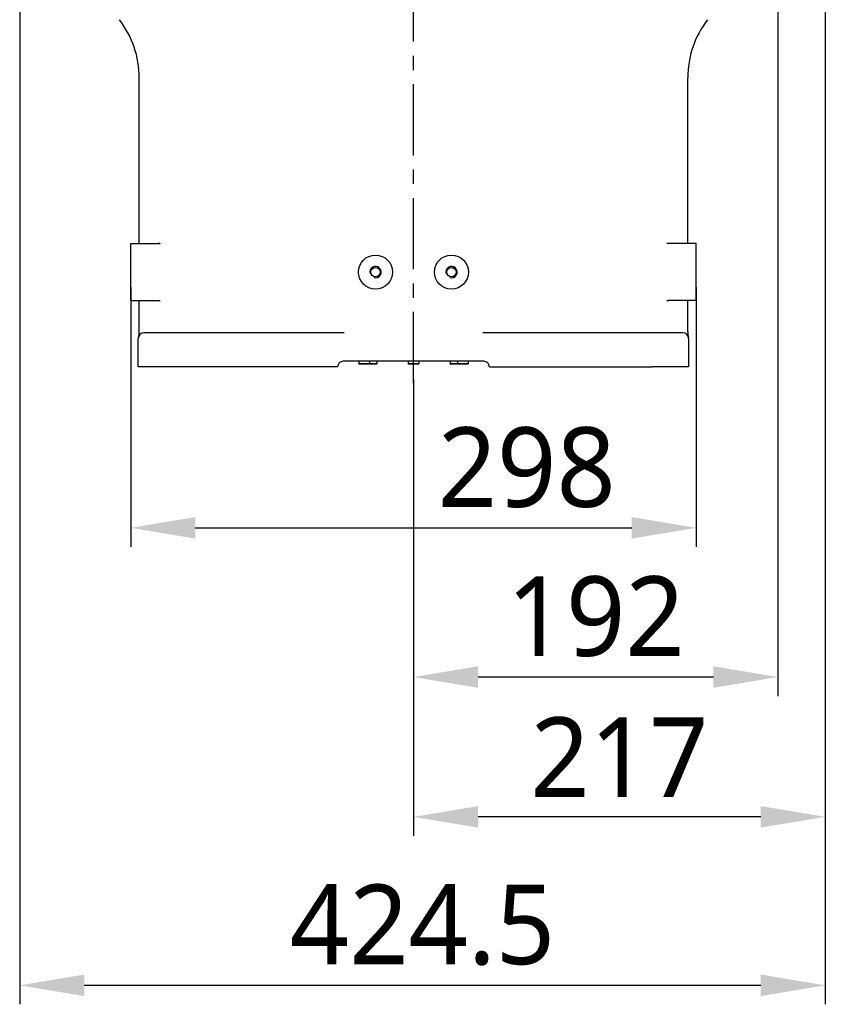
# Model space of a CAD drawing. Header units: millimetres. Extents: x 7426 to 8300, y 124 to 421.
# Tile 64 of 135: x 8050 to 8072, y 202 to 228. Entities that reach past the tile are written whole.
import ezdxf

# ---------------------------------------------------------------- set-up
doc = ezdxf.new("R2010")
doc.units = ezdxf.units.MM
doc.linetypes.add('CENTER', pattern=[0.6, 0.375, -0.075, 0.075, -0.075])
doc.layers.add('DIM', color=7, linetype='Continuous')
doc.layers.add('外形图', color=7, linetype='Continuous')
doc.styles.add('微软雅黑', font='msyh.ttc')
doc.dimstyles.new('尺寸标注_1_20比例', dxfattribs={"dimtxt": 2.1, "dimasz": 1.7, "dimexe": 0.5, "dimexo": 0.4, "dimgap": 0.5, "dimtad": 1, "dimdec": 1, "dimlfac": 20, "dimdsep": 46, "dimtxsty": '微软雅黑', "dimcen": 0.09, "dimadec": 0, "dimazin": 0, "dimtp": 0.01, "dimtm": 0.01, "dimtfac": 1, "dimtdec": 1, "dimtofl": 0, "dimtmove": 0, "dimatfit": 3, "dimfxl": 1, "dimtolj": 1, "dimarcsym": 0})

# ---------------------------------------------------------------- blocks, each defined once
blk = doc.blocks.new('*D1477')
at = {"layer": 'Defpoints', "color": 0}
for p in [(8053.204, 221.747), (8068.104, 221.747), (8068.104, 215.008)]:
    blk.add_point(p, dxfattribs=at)
at = {"layer": '外形图', "color": 0, "lineweight": -2, "ltscale": 20}
for p, q in [((8053.204, 221.347), (8053.204, 214.508)), ((8068.104, 221.347), (8068.104, 214.508)), ((8054.904, 215.008), (8066.404, 215.008))]:
    blk.add_line(p, q, dxfattribs=at)
at = {"layer": '外形图', "color": 0}
for points in [[(8054.904, 215.292), (8054.904, 214.725), (8053.204, 215.008)], [(8066.404, 214.725), (8066.404, 215.292), (8068.104, 215.008)]]:
    blk.add_solid(points, dxfattribs=at)
at = {"layer": '外形图', "color": 0, "insert": (8063.637, 216.594), "char_height": 2.1, "attachment_point": 5, "style": '微软雅黑'}
blk.add_mtext('\\A1;298', dxfattribs=at)
blk = doc.blocks.new('*D1513')
at = {"layer": 'Defpoints', "color": 0}
for p in [(8070.254, 231.722), (8060.654, 219.322), (8060.654, 211.077)]:
    blk.add_point(p, dxfattribs=at)
at = {"layer": 'DIM', "color": 0, "linetype": 'ByBlock', "lineweight": -2, "ltscale": 20}
for p, q in [((8070.254, 231.322), (8070.254, 210.577)), ((8060.654, 218.922), (8060.654, 210.577)), ((8068.554, 211.077), (8062.354, 211.077))]:
    blk.add_line(p, q, dxfattribs=at)
at = {"layer": 'DIM', "color": 0}
for points in [[(8062.354, 211.361), (8062.354, 210.794), (8060.654, 211.077)], [(8068.554, 210.794), (8068.554, 211.361), (8070.254, 211.077)]]:
    blk.add_solid(points, dxfattribs=at)
at = {"layer": 'DIM', "color": 0, "insert": (8065.454, 212.668), "char_height": 2.1, "attachment_point": 5, "style": '微软雅黑'}
blk.add_mtext('\\A1;192', dxfattribs=at)
blk = doc.blocks.new('*D1514')
at = {"layer": 'Defpoints', "color": 0}
for p in [(8071.504, 246.071), (8060.654, 219.322), (8060.654, 207.394)]:
    blk.add_point(p, dxfattribs=at)
at = {"layer": 'DIM', "color": 0, "linetype": 'ByBlock', "lineweight": -2, "ltscale": 20}
for p, q in [((8071.504, 245.671), (8071.504, 206.894)), ((8060.654, 218.922), (8060.654, 206.894)), ((8069.804, 207.394), (8062.354, 207.394))]:
    blk.add_line(p, q, dxfattribs=at)
at = {"layer": 'DIM', "color": 0}
for points in [[(8062.354, 207.677), (8062.354, 207.11), (8060.654, 207.394)], [(8069.804, 207.11), (8069.804, 207.677), (8071.504, 207.394)]]:
    blk.add_solid(points, dxfattribs=at)
at = {"layer": 'DIM', "color": 0, "insert": (8066.079, 208.967), "char_height": 2.1, "attachment_point": 5, "style": '微软雅黑'}
blk.add_mtext('\\A1;217', dxfattribs=at)
blk = doc.blocks.new('*D1516')
at = {"layer": 'Defpoints', "color": 0}
for p in [(8071.504, 245.422), (8050.279, 242.721), (8050.279, 202.954)]:
    blk.add_point(p, dxfattribs=at)
at = {"layer": 'DIM', "color": 0, "linetype": 'ByBlock', "lineweight": -2, "ltscale": 20}
for p, q in [((8071.504, 245.022), (8071.504, 202.454)), ((8050.279, 242.321), (8050.279, 202.454)), ((8069.804, 202.954), (8051.979, 202.954))]:
    blk.add_line(p, q, dxfattribs=at)
at = {"layer": 'DIM', "color": 0}
for points in [[(8051.979, 203.238), (8051.979, 202.671), (8050.279, 202.954)], [(8069.804, 202.671), (8069.804, 203.238), (8071.504, 202.954)]]:
    blk.add_solid(points, dxfattribs=at)
at = {"layer": 'DIM', "color": 0, "insert": (8060.891, 204.54), "char_height": 2.1, "attachment_point": 5, "style": '微软雅黑'}
blk.add_mtext('\\A1;424.5', dxfattribs=at)

msp = doc.modelspace()

# ---------------------------------------------------------------- linework, layer by layer
at = {"layer": '外形图', "linetype": 'CENTER', "ltscale": 5}
msp.add_line((8060.6538, 218.821), (8060.6538, 279.9884), dxfattribs=at)
at = {"layer": '外形图', "linetype": 'Continuous'}
for p, q in [((8053.4288, 226.6551), (8053.4288, 226.8652)), ((8067.8788, 222.4967), (8067.8788, 226.8652)), ((8053.4288, 222.4967), (8053.4288, 225.7306)), ((8053.2038, 222.4967), (8053.9379, 222.4967)), ((8053.2038, 220.9967), (8053.2038, 222.4967)), ((8068.1038, 222.4967), (8067.3697, 222.4967)), ((8068.1038, 220.9967), (8068.1038, 222.4967)), ((8053.2038, 220.9967), (8053.9379, 220.9967)), ((8053.4288, 220.1846), (8053.4288, 220.9967)), ((8068.1038, 220.9967), (8067.3697, 220.9967)), ((8067.8788, 220.1846), (8067.8788, 220.9967)), ((8053.4038, 219.2467), (8053.4038, 219.9967)), ((8053.4287, 220.172), (8053.4288, 220.1768)), ((8053.4288, 220.1768), (8053.4288, 220.1846)), ((8054.361, 220.1467), (8053.5538, 220.1467)), ((8058.8278, 220.1467), (8054.361, 220.1467)), ((8066.9467, 220.1467), (8062.4799, 220.1467)), ((8067.7538, 220.1467), (8066.9467, 220.1467)), ((8067.8789, 220.1768), (8067.8788, 220.1846)), ((8067.879, 220.172), (8067.8789, 220.1768)), ((8067.9038, 219.9967), (8067.9038, 219.2467)), ((8054.361, 219.2467), (8053.4038, 219.2467)), ((8058.6538, 219.2467), (8054.361, 219.2467)), ((8062.5038, 219.3967), (8058.8038, 219.3967)), ((8059.2163, 219.3967), (8059.2163, 219.3267)), ((8059.4913, 219.3267), (8059.2163, 219.3267)), ((8059.2213, 219.3217), (8059.2163, 219.3267)), ((8059.4863, 219.3217), (8059.2213, 219.3217)), ((8059.4863, 219.3217), (8059.4913, 219.3267)), ((8059.6863, 219.3217), (8059.4863, 219.3217)), ((8059.4913, 219.3967), (8059.4913, 219.3267)), ((8059.6913, 219.3267), (8059.4913, 219.3267)), ((8059.6863, 219.3217), (8059.6913, 219.3267)), ((8059.6913, 219.3967), (8059.6913, 219.3267)), ((8060.5163, 219.3967), (8060.5163, 219.3267)), ((8060.7913, 219.3267), (8060.5163, 219.3267)), ((8060.5213, 219.3217), (8060.5163, 219.3267)), ((8060.7863, 219.3217), (8060.5213, 219.3217)), ((8060.7863, 219.3217), (8060.7913, 219.3267)), ((8060.7913, 219.3967), (8060.7913, 219.3267)), ((8061.6163, 219.3967), (8061.6163, 219.3267)), ((8061.8163, 219.3267), (8061.6163, 219.3267)), ((8061.6213, 219.3217), (8061.6163, 219.3267)), ((8061.8213, 219.3217), (8061.6213, 219.3217)), ((8061.8163, 219.3967), (8061.8163, 219.3267)), ((8062.0913, 219.3267), (8061.8163, 219.3267)), ((8061.8213, 219.3217), (8061.8163, 219.3267)), ((8062.0863, 219.3217), (8061.8213, 219.3217)), ((8062.0863, 219.3217), (8062.0913, 219.3267)), ((8062.0913, 219.3967), (8062.0913, 219.3267)), ((8062.6538, 219.2467), (8066.9467, 219.2467)), ((8067.9038, 219.2467), (8066.9467, 219.2467))]:
    msp.add_line(p, q, dxfattribs=at)
at = {"layer": '外形图'}
msp.add_line((8053.4288, 225.7306), (8053.4288, 226.6551), dxfattribs=at)
at = {"layer": '外形图', "linetype": 'Continuous'}
for points in [[(8053.9581, 222.4849), (8053.9626, 222.4908), (8053.9705, 222.5), (8053.9756, 222.5049), (8053.9768, 222.506), (8053.9739, 222.5043), (8053.9674, 222.5016), (8053.9574, 222.4987), (8053.9439, 222.4969), (8053.9393, 222.4967)], [(8067.3683, 222.4967), (8067.3646, 222.4968), (8067.3511, 222.4986), (8067.3409, 222.5013), (8067.3341, 222.5042), (8067.3309, 222.5059), (8067.331, 222.5058)], [(8053.9394, 220.9967), (8053.943, 220.9966), (8053.9566, 220.9949), (8053.9668, 220.9921), (8053.9736, 220.9893), (8053.9768, 220.9875), (8053.9767, 220.9876)], [(8067.3496, 221.0086), (8067.3451, 221.0027), (8067.3372, 220.9934), (8067.3321, 220.9885), (8067.3308, 220.9875), (8067.3337, 220.9891), (8067.3403, 220.9919), (8067.3503, 220.9947), (8067.3637, 220.9965), (8067.3684, 220.9967)]]:
    msp.add_lwpolyline(points, dxfattribs=at)
for centre, radius in [((8059.6538, 221.7467), 0.45), ((8061.6538, 221.7467), 0.45), ((8059.6538, 221.7467), 0.125), ((8061.6538, 221.7467), 0.125)]:
    msp.add_circle(centre, radius, dxfattribs=at)
for centre, radius, start, end in [((8050.9289, 226.8652), 2.5, 0, 37.78433), ((8070.3788, 226.8652), 2.5, 142.21567, 180), ((8059.6538, 221.7467), 0.15, 255, 195), ((8061.6538, 221.7467), 0.15, 255, 195), ((8053.5538, 219.9967), 0.15, 90, 180), ((8052.8588, 220.1848), 0.5701, 344.85955, 358.71307), ((8067.7538, 219.9967), 0.15, 0, 90), ((8068.4489, 220.1848), 0.5701, 181.28693, 195.14045), ((8058.8038, 219.2467), 0.15, 90, 180), ((8062.5038, 219.2467), 0.15, 0, 90)]:
    msp.add_arc(centre, radius, start, end, dxfattribs=at)

# ---------------------------------------------------------------- dimensions: what is measured, and where the dimension line sits
at = {"layer": 'DIM', "linetype": 'ByBlock', "ltscale": 20}
for base, p1, p2, picture, middle in [((8060.6538, 207.3937), (8071.5038, 246.0711), (8060.6538, 219.3217), '*D1514', (8066.0788, 207.3937)), ((8050.2789, 202.9545), (8071.5038, 245.4215), (8050.2789, 242.7211), '*D1516', (8060.8913, 202.9545)), ((8060.6538, 211.0773), (8070.2538, 231.7217), (8060.6538, 219.3217), '*D1513', (8065.4538, 211.0773))]:
    dim = msp.add_linear_dim(base=base, p1=p1, p2=p2, dimstyle='尺寸标注_1_20比例', dxfattribs=at)
    dim.commit()
    dim.dimension.update_dxf_attribs({"geometry": picture, "text_midpoint": middle, "dimtype": 160})
at = {"layer": '外形图', "ltscale": 20}
dim = msp.add_linear_dim(base=(8068.1038, 215.0083), p1=(8053.2038, 221.7467), p2=(8068.1038, 221.7467), dimstyle='尺寸标注_1_20比例', dxfattribs=at)
dim.commit()
dim.dimension.update_dxf_attribs({"geometry": '*D1477', "text_midpoint": (8063.6366, 215.0083), "dimtype": 160})

doc.saveas('drawing.dxf')
